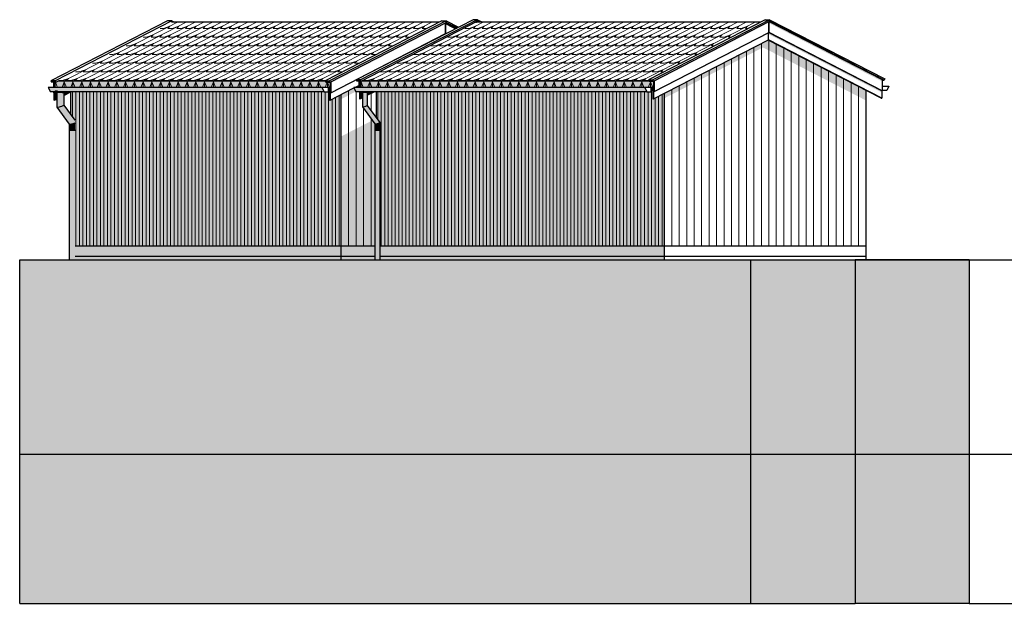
# Model space of a CAD drawing. Header units: millimetres. Extents: x 158900 to 201770, y 72497 to 86342.
# Tile 1 of 13: x 158900 to 173221, y 72497 to 80991. Entities that reach past the tile are written whole.
import ezdxf

# ---------------------------------------------------------------- set-up
doc = ezdxf.new("R2010")
doc.units = ezdxf.units.MM
doc.header["$LTSCALE"] = 0.5
doc.header["$MEASUREMENT"] = 0
doc.linetypes.add('PLINE', pattern=[0])
for name, color, linetype in [('0(Nye konstruksjoner)', 7, 'Continuous'), ('231- Bærende yttervegger(Nye konstruksjoner)', 7, 'Continuous'), ('252- Gulv på grunn_ bunnplate(Nye konstruksjoner)', 7, 'Continuous'), ('26-- Yttertak(Nye konstruksjoner)', 7, 'Continuous'), ('265- Gesimser_ takrenner og nedløp(Nye konstruksjoner)', 7, 'Continuous'), ('71-- Bearbeidet terreng (Skravur)(Nye konstruksjoner)', 7, 'Continuous'), ('71-- Bearbeidet terreng(Nye konstruksjoner)', 7, 'Continuous')]:
    doc.layers.add(name, color=color, linetype=linetype)
doc.layers.add('235- Utvendig kledning og overflate(Nye konstruksjoner)', color=7, linetype='Continuous', lineweight=0)
doc.layers.add('262- Taktekking(Nye konstruksjoner)', color=7, linetype='Continuous', lineweight=0)

# ---------------------------------------------------------------- blocks, each defined once
blk = doc.blocks.new('*X372')
at = {"layer": '235- Utvendig kledning og overflate(Nye konstruksjoner)', "linetype": 'PLINE'}
for p, q in [((159666, 79943), (159666, 79575)), ((159666, 79575), (159666, 79943)), ((159717, 79943), (159717, 77700)), ((159717, 77700), (159717, 79943))]:
    blk.add_line(p, q, dxfattribs=at)
blk = doc.blocks.new('*X373')
at = {"layer": '235- Utvendig kledning og overflate(Nye konstruksjoner)', "linetype": 'PLINE'}
for p, q in [((163684, 79957), (163684, 77700)), ((163684, 77700), (163684, 79957))]:
    blk.add_line(p, q, dxfattribs=at)
blk = doc.blocks.new('*X374')
at = {"layer": '235- Utvendig kledning og overflate(Nye konstruksjoner)', "linetype": 'PLINE'}
for p, q in [((161657, 79943), (161657, 77700)), ((161657, 77700), (161657, 79943)), ((161708, 79943), (161708, 77700)), ((161708, 77700), (161708, 79943)), ((161759, 79943), (161759, 77700)), ((161759, 77700), (161759, 79943)), ((161810, 79943), (161810, 77700)), ((161810, 77700), (161810, 79943)), ((161861, 79943), (161861, 77700)), ((161861, 77700), (161861, 79943)), ((161912, 79943), (161912, 77700)), ((161912, 77700), (161912, 79943)), ((161963, 79943), (161963, 77700)), ((161963, 77700), (161963, 79943)), ((162014, 79943), (162014, 77700)), ((162014, 77700), (162014, 79943)), ((162065, 79943), (162065, 77700)), ((162065, 77700), (162065, 79943)), ((162117, 79943), (162117, 77700)), ((162117, 77700), (162117, 79943)), ((162168, 79943), (162168, 77700)), ((162168, 77700), (162168, 79943)), ((162219, 79943), (162219, 77700)), ((162219, 77700), (162219, 79943)), ((162270, 79943), (162270, 77700)), ((162270, 77700), (162270, 79943)), ((162321, 79943), (162321, 77700)), ((162321, 77700), (162321, 79943)), ((162372, 79943), (162372, 77700)), ((162372, 77700), (162372, 79943)), ((162423, 79943), (162423, 77700)), ((162423, 77700), (162423, 79943)), ((162474, 79943), (162474, 77700)), ((162474, 77700), (162474, 79943)), ((162525, 79943), (162525, 77700)), ((162525, 77700), (162525, 79943)), ((162576, 79943), (162576, 77700)), ((162576, 77700), (162576, 79943)), ((162627, 79943), (162627, 77700)), ((162627, 77700), (162627, 79943)), ((162678, 79943), (162678, 77700)), ((162678, 77700), (162678, 79943)), ((162729, 79943), (162729, 77700)), ((162729, 77700), (162729, 79943)), ((162780, 79943), (162780, 77700)), ((162780, 77700), (162780, 79943)), ((162831, 79943), (162831, 77700)), ((162831, 77700), (162831, 79943)), ((162882, 79943), (162882, 77700)), ((162882, 77700), (162882, 79943)), ((162933, 79943), (162933, 77700)), ((162933, 77700), (162933, 79943)), ((162984, 79943), (162984, 77700)), ((162984, 77700), (162984, 79943)), ((163035, 79943), (163035, 77700)), ((163035, 77700), (163035, 79943)), ((163087, 79943), (163087, 77700)), ((163087, 77700), (163087, 79943)), ((163138, 79943), (163138, 77700)), ((163138, 77700), (163138, 79943)), ((163189, 79943), (163189, 77700)), ((163189, 77700), (163189, 79943)), ((163240, 79943), (163240, 77700)), ((163240, 77700), (163240, 79943)), ((163291, 79943), (163291, 77700)), ((163291, 77700), (163291, 79943)), ((163342, 79943), (163342, 77700)), ((163342, 77700), (163342, 79943)), ((163393, 79948), (163393, 77700)), ((163393, 77700), (163393, 79948)), ((163444, 79833), (163444, 77700)), ((163444, 77700), (163444, 79833)), ((163495, 79859), (163495, 77700)), ((163495, 77700), (163495, 79859)), ((163546, 79886), (163546, 77700)), ((163546, 77700), (163546, 79886))]:
    blk.add_line(p, q, dxfattribs=at)
blk = doc.blocks.new('*X376')
at = {"layer": '235- Utvendig kledning og overflate(Nye konstruksjoner)', "linetype": 'PLINE'}
for p, q in [((163793, 79943), (163793, 77700)), ((163793, 77700), (163793, 79943)), ((163902, 79702), (163902, 77700)), ((163902, 77700), (163902, 79702)), ((164010, 79552), (164010, 77700)), ((164010, 77700), (164010, 79552))]:
    blk.add_line(p, q, dxfattribs=at)
blk = doc.blocks.new('*X377')
at = {"layer": '235- Utvendig kledning og overflate(Nye konstruksjoner)', "linetype": 'PLINE'}
for p, q in [((163793, 80013), (163793, 80003)), ((163793, 80003), (163793, 80013))]:
    blk.add_line(p, q, dxfattribs=at)
blk = doc.blocks.new('*X378')
at = {"layer": '235- Utvendig kledning og overflate(Nye konstruksjoner)', "linetype": 'PLINE'}
for p, q in [((164010, 79919), (164010, 79670)), ((164010, 79670), (164010, 79919))]:
    blk.add_line(p, q, dxfattribs=at)
blk = doc.blocks.new('*X379')
at = {"layer": '235- Utvendig kledning og overflate(Nye konstruksjoner)', "linetype": 'PLINE'}
for p, q in [((159768, 79943), (159768, 77700)), ((159768, 77700), (159768, 79943)), ((159819, 79943), (159819, 77700)), ((159819, 77700), (159819, 79943)), ((159870, 79943), (159870, 77700)), ((159870, 77700), (159870, 79943)), ((159921, 79943), (159921, 77700)), ((159921, 77700), (159921, 79943)), ((159972, 79943), (159972, 77700)), ((159972, 77700), (159972, 79943)), ((160023, 79943), (160023, 77700)), ((160023, 77700), (160023, 79943)), ((160074, 79943), (160074, 77700)), ((160074, 77700), (160074, 79943)), ((160125, 79943), (160125, 77700)), ((160125, 77700), (160125, 79943)), ((160176, 79943), (160176, 77700)), ((160176, 77700), (160176, 79943)), ((160228, 79943), (160228, 77700)), ((160228, 77700), (160228, 79943)), ((160279, 79943), (160279, 77700)), ((160279, 77700), (160279, 79943)), ((160330, 79943), (160330, 77700)), ((160330, 77700), (160330, 79943)), ((160381, 79943), (160381, 77700)), ((160381, 77700), (160381, 79943)), ((160432, 79943), (160432, 77700)), ((160432, 77700), (160432, 79943)), ((160483, 79943), (160483, 77700)), ((160483, 77700), (160483, 79943)), ((160534, 79943), (160534, 77700)), ((160534, 77700), (160534, 79943)), ((160585, 79943), (160585, 77700)), ((160585, 77700), (160585, 79943)), ((160636, 79943), (160636, 77700)), ((160636, 77700), (160636, 79943)), ((160687, 79943), (160687, 77700)), ((160687, 77700), (160687, 79943)), ((160738, 79943), (160738, 77700)), ((160738, 77700), (160738, 79943)), ((160789, 79943), (160789, 77700)), ((160789, 77700), (160789, 79943)), ((160840, 79943), (160840, 77700)), ((160840, 77700), (160840, 79943)), ((160891, 79943), (160891, 77700)), ((160891, 77700), (160891, 79943)), ((160942, 79943), (160942, 77700)), ((160942, 77700), (160942, 79943)), ((160993, 79943), (160993, 77700)), ((160993, 77700), (160993, 79943)), ((161044, 79943), (161044, 77700)), ((161044, 77700), (161044, 79943)), ((161095, 79943), (161095, 77700)), ((161095, 77700), (161095, 79943)), ((161147, 79943), (161147, 77700)), ((161147, 77700), (161147, 79943)), ((161198, 79943), (161198, 77700)), ((161198, 77700), (161198, 79943)), ((161249, 79943), (161249, 77700)), ((161249, 77700), (161249, 79943)), ((161300, 79943), (161300, 77700)), ((161300, 77700), (161300, 79943)), ((161351, 79943), (161351, 77700)), ((161351, 77700), (161351, 79943)), ((161402, 79943), (161402, 77700)), ((161402, 77700), (161402, 79943)), ((161453, 79943), (161453, 77700)), ((161453, 77700), (161453, 79943)), ((161504, 79943), (161504, 77700)), ((161504, 77700), (161504, 79943)), ((161555, 79943), (161555, 77700)), ((161555, 77700), (161555, 79943)), ((161606, 79943), (161606, 77700)), ((161606, 77700), (161606, 79943))]:
    blk.add_line(p, q, dxfattribs=at)
blk = doc.blocks.new('*X380')
at = {"layer": '235- Utvendig kledning og overflate(Nye konstruksjoner)', "linetype": 'PLINE'}
for p, q in [((164108, 79943), (164108, 79535)), ((164108, 79535), (164108, 79943)), ((164159, 79943), (164159, 77700)), ((164159, 77700), (164159, 79943))]:
    blk.add_line(p, q, dxfattribs=at)
blk = doc.blocks.new('*X381')
at = {"layer": '235- Utvendig kledning og overflate(Nye konstruksjoner)', "linetype": 'PLINE'}
for p, q in [((168384, 79973), (168384, 77700)), ((168384, 77700), (168384, 79973))]:
    blk.add_line(p, q, dxfattribs=at)
blk = doc.blocks.new('*X382')
at = {"layer": '235- Utvendig kledning og overflate(Nye konstruksjoner)', "linetype": 'PLINE'}
for p, q in [((166099, 79943), (166099, 77700)), ((166099, 77700), (166099, 79943)), ((166150, 79943), (166150, 77700)), ((166150, 77700), (166150, 79943)), ((166201, 79943), (166201, 77700)), ((166201, 77700), (166201, 79943)), ((166252, 79943), (166252, 77700)), ((166252, 77700), (166252, 79943)), ((166303, 79943), (166303, 77700)), ((166303, 77700), (166303, 79943)), ((166354, 79943), (166354, 77700)), ((166354, 77700), (166354, 79943)), ((166405, 79943), (166405, 77700)), ((166405, 77700), (166405, 79943)), ((166456, 79943), (166456, 77700)), ((166456, 77700), (166456, 79943)), ((166507, 79943), (166507, 77700)), ((166507, 77700), (166507, 79943)), ((166558, 79943), (166558, 77700)), ((166558, 77700), (166558, 79943)), ((166609, 79943), (166609, 77700)), ((166609, 77700), (166609, 79943)), ((166660, 79943), (166660, 77700)), ((166660, 77700), (166660, 79943)), ((166711, 79943), (166711, 77700)), ((166711, 77700), (166711, 79943)), ((166762, 79943), (166762, 77700)), ((166762, 77700), (166762, 79943)), ((166813, 79943), (166813, 77700)), ((166813, 77700), (166813, 79943)), ((166864, 79943), (166864, 77700)), ((166864, 77700), (166864, 79943)), ((166915, 79943), (166915, 77700)), ((166915, 77700), (166915, 79943)), ((166967, 79943), (166967, 77700)), ((166967, 77700), (166967, 79943)), ((167018, 79943), (167018, 77700)), ((167018, 77700), (167018, 79943)), ((167069, 79943), (167069, 77700)), ((167069, 77700), (167069, 79943)), ((167120, 79943), (167120, 77700)), ((167120, 77700), (167120, 79943)), ((167171, 79943), (167171, 77700)), ((167171, 77700), (167171, 79943)), ((167222, 79943), (167222, 77700)), ((167222, 77700), (167222, 79943)), ((167273, 79943), (167273, 77700)), ((167273, 77700), (167273, 79943)), ((167324, 79943), (167324, 77700)), ((167324, 77700), (167324, 79943)), ((167375, 79943), (167375, 77700)), ((167375, 77700), (167375, 79943)), ((167426, 79943), (167426, 77700)), ((167426, 77700), (167426, 79943)), ((167477, 79943), (167477, 77700)), ((167477, 77700), (167477, 79943)), ((167528, 79943), (167528, 77700)), ((167528, 77700), (167528, 79943)), ((167579, 79943), (167579, 77700)), ((167579, 77700), (167579, 79943)), ((167630, 79943), (167630, 77700)), ((167630, 77700), (167630, 79943)), ((167681, 79943), (167681, 77700)), ((167681, 77700), (167681, 79943)), ((167732, 79943), (167732, 77700)), ((167732, 77700), (167732, 79943)), ((167783, 79943), (167783, 77700)), ((167783, 77700), (167783, 79943)), ((167834, 79943), (167834, 77700)), ((167834, 77700), (167834, 79943)), ((167885, 79943), (167885, 77700)), ((167885, 77700), (167885, 79943)), ((167937, 79943), (167937, 77700)), ((167937, 77700), (167937, 79943)), ((167988, 79943), (167988, 77700)), ((167988, 77700), (167988, 79943)), ((168039, 79943), (168039, 77700)), ((168039, 77700), (168039, 79943)), ((168090, 79950), (168090, 77700)), ((168090, 77700), (168090, 79950)), ((168141, 79848), (168141, 77700)), ((168141, 77700), (168141, 79848)), ((168192, 79874), (168192, 77700)), ((168192, 77700), (168192, 79874)), ((168243, 79900), (168243, 77700)), ((168243, 77700), (168243, 79900))]:
    blk.add_line(p, q, dxfattribs=at)
blk = doc.blocks.new('*X383')
at = {"layer": '235- Utvendig kledning og overflate(Nye konstruksjoner)', "linetype": 'PLINE'}
for p, q in [((169688, 80645), (169688, 80003)), ((169688, 80000), (169688, 80645)), ((169797, 80690), (169797, 80003)), ((169797, 80000), (169797, 80690)), ((169905, 80634), (169905, 80003)), ((169905, 80000), (169905, 80634)), ((169471, 80533), (169471, 80003)), ((169471, 80000), (169471, 80533)), ((169579, 80589), (169579, 80003)), ((169579, 80000), (169579, 80589)), ((170014, 80578), (170014, 80003)), ((170014, 80000), (170014, 80578)), ((170122, 80522), (170122, 80003)), ((170122, 80000), (170122, 80522)), ((169145, 80365), (169145, 80003)), ((169145, 80000), (169145, 80365)), ((169253, 80421), (169253, 80003)), ((169253, 80000), (169253, 80421)), ((169362, 80477), (169362, 80003)), ((169362, 80000), (169362, 80477)), ((170231, 80466), (170231, 80003)), ((170231, 80000), (170231, 80466)), ((170340, 80410), (170340, 80003)), ((170340, 80000), (170340, 80410)), ((170448, 80354), (170448, 80003)), ((170448, 80000), (170448, 80354)), ((168927, 80253), (168927, 80003)), ((168927, 80000), (168927, 80253)), ((169036, 80309), (169036, 80003)), ((169036, 80000), (169036, 80309)), ((170557, 80298), (170557, 80003)), ((170557, 80000), (170557, 80298)), ((170666, 80242), (170666, 80003)), ((170666, 80000), (170666, 80242)), ((168602, 80085), (168602, 80003)), ((168602, 80000), (168602, 80085)), ((168710, 80141), (168710, 80003)), ((168710, 80000), (168710, 80141)), ((168819, 80197), (168819, 80003)), ((168819, 80000), (168819, 80197)), ((170774, 80186), (170774, 80003)), ((170774, 80000), (170774, 80186)), ((170883, 80130), (170883, 80003)), ((170883, 80000), (170883, 80130)), ((170992, 80074), (170992, 80003)), ((170992, 80000), (170992, 80074)), ((168493, 80029), (168493, 80003)), ((168493, 80000), (168493, 80029)), ((168493, 80003), (168493, 77700)), ((168493, 77700), (168493, 80000)), ((168602, 80003), (168602, 77700)), ((168602, 77700), (168602, 80000)), ((168710, 80003), (168710, 77700)), ((168710, 77700), (168710, 80000)), ((168819, 80003), (168819, 77700)), ((168819, 77700), (168819, 80000)), ((168927, 80003), (168927, 77700)), ((168927, 77700), (168927, 80000)), ((169036, 80003), (169036, 77700)), ((169036, 77700), (169036, 80000)), ((169145, 80003), (169145, 77700)), ((169145, 77700), (169145, 80000)), ((169253, 80003), (169253, 77700)), ((169253, 77700), (169253, 80000)), ((169362, 80003), (169362, 77700)), ((169362, 77700), (169362, 80000)), ((169471, 80003), (169471, 77700)), ((169471, 77700), (169471, 80000)), ((169579, 80003), (169579, 77700)), ((169579, 77700), (169579, 80000)), ((169688, 80003), (169688, 77700)), ((169688, 77700), (169688, 80000)), ((169797, 80003), (169797, 77700)), ((169797, 77700), (169797, 80000)), ((169905, 80003), (169905, 77700)), ((169905, 77700), (169905, 80000)), ((170014, 80003), (170014, 77700)), ((170014, 77700), (170014, 80000)), ((170122, 80003), (170122, 77700)), ((170122, 77700), (170122, 80000)), ((170231, 80003), (170231, 77700)), ((170231, 77700), (170231, 80000)), ((170340, 80003), (170340, 77700)), ((170340, 77700), (170340, 80000)), ((170448, 80003), (170448, 77700)), ((170448, 77700), (170448, 80000)), ((170557, 80003), (170557, 77700)), ((170557, 77700), (170557, 80000)), ((170666, 80003), (170666, 77700)), ((170666, 77700), (170666, 80000)), ((170774, 80003), (170774, 77700)), ((170774, 77700), (170774, 80000)), ((170883, 80003), (170883, 77700)), ((170883, 77700), (170883, 80000)), ((170992, 80003), (170992, 77700)), ((170992, 77700), (170992, 80000)), ((171100, 80018), (171100, 80003)), ((171100, 80000), (171100, 80018)), ((171100, 80003), (171100, 77700)), ((171100, 77700), (171100, 80000)), ((171209, 79962), (171209, 77700)), ((171209, 77700), (171209, 79962))]:
    blk.add_line(p, q, dxfattribs=at)
blk = doc.blocks.new('*X384')
at = {"layer": '235- Utvendig kledning og overflate(Nye konstruksjoner)', "linetype": 'PLINE'}
for p, q in [((164210, 79943), (164210, 77700)), ((164210, 77700), (164210, 79943)), ((164261, 79943), (164261, 77700)), ((164261, 77700), (164261, 79943)), ((164312, 79943), (164312, 77700)), ((164312, 77700), (164312, 79943)), ((164363, 79943), (164363, 77700)), ((164363, 77700), (164363, 79943)), ((164414, 79943), (164414, 77700)), ((164414, 77700), (164414, 79943)), ((164465, 79943), (164465, 77700)), ((164465, 77700), (164465, 79943)), ((164516, 79943), (164516, 77700)), ((164516, 77700), (164516, 79943)), ((164567, 79943), (164567, 77700)), ((164567, 77700), (164567, 79943)), ((164618, 79943), (164618, 77700)), ((164618, 77700), (164618, 79943)), ((164669, 79943), (164669, 77700)), ((164669, 77700), (164669, 79943)), ((164720, 79943), (164720, 77700)), ((164720, 77700), (164720, 79943)), ((164771, 79943), (164771, 77700)), ((164771, 77700), (164771, 79943)), ((164822, 79943), (164822, 77700)), ((164822, 77700), (164822, 79943)), ((164873, 79943), (164873, 77700)), ((164873, 77700), (164873, 79943)), ((164924, 79943), (164924, 77700)), ((164924, 77700), (164924, 79943)), ((164975, 79943), (164975, 77700)), ((164975, 77700), (164975, 79943)), ((165027, 79943), (165027, 77700)), ((165027, 77700), (165027, 79943)), ((165078, 79943), (165078, 77700)), ((165078, 77700), (165078, 79943)), ((165129, 79943), (165129, 77700)), ((165129, 77700), (165129, 79943)), ((165180, 79943), (165180, 77700)), ((165180, 77700), (165180, 79943)), ((165231, 79943), (165231, 77700)), ((165231, 77700), (165231, 79943)), ((165282, 79943), (165282, 77700)), ((165282, 77700), (165282, 79943)), ((165333, 79943), (165333, 77700)), ((165333, 77700), (165333, 79943)), ((165384, 79943), (165384, 77700)), ((165384, 77700), (165384, 79943)), ((165435, 79943), (165435, 77700)), ((165435, 77700), (165435, 79943)), ((165486, 79943), (165486, 77700)), ((165486, 77700), (165486, 79943)), ((165537, 79943), (165537, 77700)), ((165537, 77700), (165537, 79943)), ((165588, 79943), (165588, 77700)), ((165588, 77700), (165588, 79943)), ((165639, 79943), (165639, 77700)), ((165639, 77700), (165639, 79943)), ((165690, 79943), (165690, 77700)), ((165690, 77700), (165690, 79943)), ((165741, 79943), (165741, 77700)), ((165741, 77700), (165741, 79943)), ((165792, 79943), (165792, 77700)), ((165792, 77700), (165792, 79943)), ((165843, 79943), (165843, 77700)), ((165843, 77700), (165843, 79943)), ((165894, 79943), (165894, 77700)), ((165894, 77700), (165894, 79943)), ((165945, 79943), (165945, 77700)), ((165945, 77700), (165945, 79943)), ((165997, 79943), (165997, 77700)), ((165997, 77700), (165997, 79943)), ((166048, 79943), (166048, 77700)), ((166048, 77700), (166048, 79943))]:
    blk.add_line(p, q, dxfattribs=at)

msp = doc.modelspace()

# ---------------------------------------------------------------- hatches: boundary and pattern name
at = {"layer": '231- Bærende yttervegger(Nye konstruksjoner)', "linetype": 'Continuous'}
for points in [[(168459, 80012), (168459, 79941), (169712, 80587), (169712, 80587), (169712, 80587), (171214, 79813), (171214, 79960), (169786, 80695)], [(159728, 79943), (159643, 79943), (159643, 79606), (159700, 79528), (159706, 79490), (159706, 77700), (159728, 77700)], [(159728, 79943), (159728, 77700), (161642, 77700), (161642, 79943)], [(161642, 79943), (161642, 77700), (163578, 77700), (163578, 79902), (163416, 79819), (163408, 79819), (163408, 79977), (163390, 79943)], [(163416, 79993), (163412, 79984), (163416, 79986)], [(163578, 79836), (163759, 79930), (163759, 79995), (163578, 79902)], [(163762, 79997), (163759, 79995), (163759, 77700), (164068, 77700), (164068, 79473), (164030, 79525), (163759, 79386), (163759, 79930), (163789, 79945)], [(163775, 80003), (163832, 80003), (163832, 80033)], [(164088, 79562), (164137, 79494), (164137, 77700), (164173, 77700), (164173, 79943), (164168, 79943), (164088, 79943)], [(164173, 79943), (164173, 77700), (166087, 77700), (166087, 79943)], [(168086, 79943), (166087, 79943), (166087, 77700), (168278, 77700), (168278, 79918), (168119, 79837), (168111, 79837), (168111, 79990)], [(168459, 80012), (168278, 79918), (168278, 79848), (168459, 79941)], [(163578, 77700), (163759, 77700), (163759, 79386), (163578, 79292)]]:
    msp.add_hatch(color=256, dxfattribs=at).paths.add_polyline_path(points)
at = {"layer": '252- Gulv på grunn_ bunnplate(Nye konstruksjoner)', "linetype": 'Continuous'}
for points in [[(159706, 77700), (159706, 77550), (163578, 77550), (163578, 77700)], [(163578, 77700), (163578, 77550), (164068, 77550), (164068, 77700)], [(164137, 77550), (168278, 77550), (168278, 77700), (164137, 77700)], [(159706, 77497), (163578, 77497), (163578, 77550), (159706, 77550)], [(163578, 77550), (163578, 77497), (164068, 77497), (164068, 77550)], [(164137, 77550), (164137, 77497), (168278, 77497), (168278, 77550)]]:
    msp.add_hatch(color=256, dxfattribs=at).paths.add_polyline_path(points)
at = {"layer": '26-- Yttertak(Nye konstruksjoner)', "linetype": 'Continuous'}
for points in [[(163877, 80103), (163900, 80103), (165543, 80950), (165543, 80950), (165543, 80950), (165551, 80953), (165526, 80953)], [(159421, 80080), (159421, 80003), (163416, 80003), (163416, 80081), (163416, 80080), (163353, 80080), (163345, 80099), (163354, 80103), (159466, 80103), (159466, 80101), (159425, 80080)], [(163867, 80098), (163865, 80098), (163865, 80011), (163871, 80011), (163871, 80003), (168118, 80003), (168119, 80004), (168119, 80099), (168119, 80098), (168056, 80098), (168053, 80103), (163877, 80103)]]:
    msp.add_hatch(color=256, dxfattribs=at).paths.add_polyline_path(points)
at = {"layer": '262- Taktekking(Nye konstruksjoner)', "linetype": 'Continuous'}
h = msp.add_hatch(dxfattribs=at)
h.set_pattern_fill('Tak_03_0004', color=256, style=0, pattern_type=2)
h.set_pattern_definition([(27.2591, (159419.885, 80103.47), (-127.59926, 0), []), (226.941, (159481.4, 80135.16), (373.672, 126.7855), [43.381, -130.143]), (226.941, (159609, 80135.16), (373.672, 126.7855), [43.381, -130.143]), (0, (159451.78, 80103.47), (246.073, 126.7855), [63.7996, -63.7996]), (18.7419, (159515.58, 80103.47), (118.4736, 126.7855), [98.649, -295.9464]), (18.7419, (159643.18, 80103.47), (118.4736, 126.7855), [98.649, -295.9464])])
h.paths.add_polyline_path([(159466, 80103), (163354, 80103), (165003, 80953), (161115, 80953), (161115, 80953)])
h = msp.add_hatch(dxfattribs=at)
h.set_pattern_fill('Tak_03_0004', color=256, style=0, pattern_type=2)
h.set_pattern_definition([(27.2591, (163864.59, 80103.47), (-127.59926, 0), []), (226.941, (163926.1, 80135.16), (373.672, 126.7855), [43.381, -130.143]), (226.941, (164053.7, 80135.16), (373.672, 126.7855), [43.381, -130.143]), (0, (163896.49, 80103.47), (246.073, 126.7855), [63.7996, -63.7996]), (18.7419, (163960.29, 80103.47), (118.4736, 126.7855), [98.649, -295.9464]), (18.7419, (164087.89, 80103.47), (118.4736, 126.7855), [98.649, -295.9464])])
h.paths.add_polyline_path([(165526, 80953), (163877, 80103), (168053, 80103), (168048, 80116), (169672, 80953)])
h = msp.add_hatch(dxfattribs=at)
h.set_pattern_fill('Tak_03_0004', color=256, style=0, pattern_type=2)
h.set_pattern_definition([(90, (159419.88, 80003.47), (-127.5993, 0), []), (291.081, (159419.88, 80086.22), (127.599, 331.013), [88.689, -266.067]), (291.081, (159547.48, 80086.22), (127.599, 331.013), [88.689, -266.067]), (360, (159451.8, 80003.47), (2e-08, 331.013), [63.8, -63.8]), (68.919, (159515.58, 80003.47), (-127.599, 331.013), [88.689, -266.067]), (68.919, (159643.18, 80003.47), (-127.6, 331.013), [88.689, -266.067])])
h.paths.add_polyline_path([(159421, 80080), (159421, 80003), (163416, 80003), (163416, 80081), (163416, 80080), (163353, 80080), (163345, 80099), (163354, 80103), (159466, 80103), (159466, 80101), (159425, 80080)])
h = msp.add_hatch(dxfattribs=at)
h.set_pattern_fill('Tak_03_0004', color=256, style=0, pattern_type=2)
h.set_pattern_definition([(90, (163864.59, 80003.47), (-127.5993, 0), []), (291.081, (163864.6, 80086.22), (127.599, 331.013), [88.689, -266.067]), (291.081, (163992.2, 80086.22), (127.599, 331.013), [88.689, -266.067]), (360, (163896.5, 80003.47), (2e-08, 331.013), [63.8, -63.8]), (68.919, (163960.3, 80003.47), (-127.599, 331.013), [88.689, -266.067]), (68.919, (164087.9, 80003.47), (-127.599, 331.013), [88.689, -266.067])])
h.paths.add_polyline_path([(163867, 80098), (163865, 80098), (163865, 80011), (163871, 80011), (163871, 80003), (168118, 80003), (168119, 80004), (168119, 80099), (168119, 80098), (168056, 80098), (168053, 80103), (163877, 80103)])
at = {"layer": '265- Gesimser_ takrenner og nedløp(Nye konstruksjoner)', "linetype": 'Continuous'}
for points in [[(161115, 80973), (161115, 80953), (161115, 80953), (161115, 80953), (161115, 80973)], [(163425, 80070), (165088, 80927), (165088, 80927), (165088, 80927), (165095, 80923), (165095, 80946), (163425, 80085)], [(165095, 80788), (165096, 80788), (165096, 80946), (165095, 80946)], [(165100, 80949), (165096, 80946), (165096, 80923), (165228, 80854), (165256, 80869)], [(165100, 80949), (165256, 80869), (165261, 80871), (165105, 80951), (165105, 80951)], [(165105, 80951), (165105, 80951), (165105, 80973), (165105, 80973)], [(165534, 80957), (165526, 80953), (165543, 80953)], [(165556, 80969), (165534, 80957), (165543, 80953), (165587, 80953), (165557, 80969)], [(165556, 80969), (165557, 80969), (165557, 80991), (165556, 80991)], [(168128, 80103), (168128, 80087), (169791, 80944), (169791, 80945), (169791, 80944), (169798, 80941), (169798, 80964)], [(169798, 80806), (169799, 80806), (169799, 80964), (169798, 80964)], [(169799, 80941), (171447, 80091), (171447, 80120), (169803, 80966), (169799, 80964)], [(169803, 80966), (171447, 80120), (171447, 80110), (171475, 80110), (169808, 80969), (169808, 80969)], [(169808, 80969), (169808, 80969), (169808, 80991), (169808, 80991)], [(163416, 79909), (163800, 80107), (163796, 80116), (165087, 80781), (165087, 80783), (163425, 79927), (163416, 79927)], [(165087, 80783), (165087, 80782), (165093, 80785), (165091, 80786)], [(165087, 80783), (165087, 80781), (165087, 80782), (165087, 80783)], [(165091, 80786), (165093, 80785), (165097, 80787), (165096, 80788), (165095, 80788)], [(168128, 79945), (168119, 79945), (168119, 79927), (169783, 80784), (169784, 80785), (169784, 80784), (169790, 80781), (169790, 80801)], [(169790, 80781), (171432, 79935), (171438, 79956), (169794, 80803), (169790, 80801)], [(169790, 80697), (169790, 80697), (169790, 80801), (169790, 80801)], [(169794, 80803), (171438, 79956), (171447, 79956), (169799, 80806), (169798, 80806)], [(169786, 80695), (171430, 79848), (171438, 79848), (169790, 80697), (169790, 80697)], [(159354, 80099), (159362, 80080), (159425, 80080), (159417, 80099)], [(159399, 80080), (159391, 80080), (159391, 80003), (159399, 80003)], [(159399, 80003), (159421, 80003), (159421, 80080), (159403, 80080), (159399, 80080)], [(159466, 80103), (159465, 80101), (159466, 80101)], [(163345, 80099), (163353, 80080), (163416, 80080), (163408, 80099)], [(163425, 80085), (163416, 80081), (163416, 79927), (163425, 79927)], [(163859, 80116), (163796, 80116), (163804, 80098), (163867, 80098)], [(163832, 80098), (163832, 80003), (163841, 80003), (163841, 80098)], [(163865, 80098), (163841, 80098), (163841, 80003), (163848, 80003), (163865, 80012)], [(168048, 80116), (168056, 80098), (168119, 80098), (168111, 80116)], [(168119, 79945), (168128, 79945), (168128, 80103), (168119, 80099)], [(159314, 80003), (159346, 79943), (159417, 79943), (159417, 79957), (159438, 79957), (159448, 79943), (163327, 79943), (163295, 80003)], [(159399, 79943), (159391, 79943), (159391, 79927), (159399, 79927)], [(159399, 79819), (159408, 79819), (159408, 79943), (159399, 79943)], [(159417, 79943), (159408, 79943), (159408, 79819), (159441, 79836), (159441, 79933), (159417, 79933)], [(159438, 79957), (159417, 79957), (159417, 79933), (159438, 79933)], [(159488, 79943), (159448, 79943), (159438, 79957), (159438, 79933), (159488, 79933)], [(159441, 79933), (159441, 79718), (159462, 79718), (159462, 79933)], [(159462, 79917), (159462, 79718), (159512, 79733), (159512, 79933), (159469, 79933)], [(159488, 79933), (159516, 79933), (159516, 79943), (159511, 79943), (159488, 79943)], [(159512, 79933), (159512, 79733), (159540, 79749), (159540, 79933)], [(159643, 79943), (159516, 79943), (159516, 79933), (159540, 79933), (159540, 79887), (159643, 79940)], [(163351, 80003), (163355, 79994), (163373, 80003)], [(163416, 80003), (163381, 80003), (163381, 79943), (163390, 79943), (163408, 79977), (163408, 79982), (163412, 79984), (163416, 79993)], [(163408, 79982), (163416, 79982), (163416, 79986)], [(163408, 79982), (163408, 79819), (163416, 79819), (163416, 79982)], [(167991, 80003), (163759, 80003), (163791, 79943), (168023, 79943)], [(163849, 79943), (163841, 79943), (163841, 79837), (163849, 79837)], [(163865, 80012), (163848, 80003), (163856, 80003), (163871, 80011), (163865, 80011)], [(163849, 79943), (163849, 79837), (163887, 79856), (163887, 79943)], [(163856, 80003), (163871, 80003), (163871, 80011)], [(163902, 79943), (163887, 79943), (163887, 79933), (163902, 79933)], [(163887, 79933), (163887, 79723), (163902, 79723), (163902, 79933)], [(163936, 79943), (163902, 79943), (163902, 79933), (163936, 79933)], [(163902, 79933), (163902, 79723), (163936, 79733), (163936, 79933)], [(163956, 79943), (163936, 79943), (163936, 79933), (163956, 79933)], [(163936, 79933), (163936, 79733), (163956, 79744), (163956, 79933)], [(163956, 79933), (163956, 79892), (164056, 79943), (163956, 79943)], [(168062, 80003), (168042, 80003), (168045, 79995)], [(168118, 80003), (168072, 80003), (168072, 79943), (168086, 79943), (168111, 79990), (168111, 80000)], [(168111, 80000), (168119, 80000), (168119, 80004)], [(168111, 80000), (168111, 79837), (168119, 79837), (168119, 80000)], [(171447, 79964), (171447, 79961), (171449, 79961)], [(159441, 79718), (159622, 79468), (159643, 79468), (159462, 79718)], [(159462, 79718), (159643, 79468), (159693, 79483), (159512, 79733)], [(159540, 79749), (159512, 79733), (159693, 79483), (159706, 79490), (159700, 79528)], [(163902, 79723), (163887, 79723), (164068, 79473), (164083, 79473)], [(163902, 79723), (164083, 79473), (164117, 79483), (163936, 79733)], [(163936, 79733), (164117, 79483), (164137, 79494), (163956, 79744)], [(159693, 79483), (159693, 79383), (159706, 79383), (159706, 79490)], [(164117, 79483), (164117, 79383), (164137, 79383), (164137, 79494)], [(159622, 79468), (159622, 79383), (159643, 79383), (159643, 79468)], [(159643, 79383), (159622, 79383), (159622, 77497), (159643, 77497)], [(159643, 79468), (159643, 79383), (159693, 79383), (159693, 79483)], [(159693, 79383), (159643, 79383), (159643, 77497), (159693, 77497)], [(159706, 79383), (159693, 79383), (159693, 77497), (159706, 77497)], [(164068, 79473), (164068, 79383), (164083, 79383), (164083, 79473)], [(164083, 79383), (164068, 79383), (164068, 77497), (164083, 77497)], [(164083, 79473), (164083, 79383), (164117, 79383), (164117, 79483)], [(164117, 79383), (164083, 79383), (164083, 77497), (164117, 77497)], [(164137, 79383), (164117, 79383), (164117, 77497), (164137, 77497)]]:
    msp.add_hatch(color=256, dxfattribs=at).paths.add_polyline_path(points)
at = {"layer": '71-- Bearbeidet terreng (Skravur)(Nye konstruksjoner)', "linetype": 'Continuous'}
msp.add_hatch(color=256, dxfattribs=at).paths.add_polyline_path([(171050, 72497), (172708, 72497), (172708, 77497), (171050, 77497)])
at = {"layer": '71-- Bearbeidet terreng(Nye konstruksjoner)', "linetype": 'Continuous'}
for points in [[(158900, 72497), (160400, 72497), (160400, 77497), (158900, 77497)], [(160400, 72497), (165080, 72497), (165080, 77497), (160400, 77497)], [(165080, 77497), (165080, 72497), (169534, 72497), (169534, 77497)], [(169534, 77497), (169534, 72497), (171050, 72497), (171050, 77497)]]:
    msp.add_hatch(color=256, dxfattribs=at).paths.add_polyline_path(points)

# ---------------------------------------------------------------- linework, layer by layer
at = {"layer": '0(Nye konstruksjoner)', "linetype": 'PLINE', "flags": 128}
msp.add_lwpolyline([(158900, 77497), (201770, 77497), (201770, 74663), (158900, 74663)], close=True, dxfattribs=at)
at = {"layer": '231- Bærende yttervegger(Nye konstruksjoner)', "linetype": 'PLINE'}
for p, q in [((159643, 79606), (159643, 79943)), ((164088, 79562), (164088, 79943)), ((168278, 77700), (168278, 79918)), ((171214, 77700), (171214, 79960)), ((163578, 77700), (163578, 79902)), ((161642, 77700), (163578, 77700)), ((163578, 77700), (163759, 77700)), ((163759, 77700), (164068, 77700)), ((166087, 77700), (168278, 77700)), ((168278, 77700), (168459, 77700)), ((168459, 77700), (171214, 77700))]:
    msp.add_line(p, q, dxfattribs=at)
at = {"layer": '252- Gulv på grunn_ bunnplate(Nye konstruksjoner)', "linetype": 'PLINE'}
for p, q in [((159706, 77700), (161642, 77700)), ((163578, 77550), (163578, 77700)), ((164137, 77700), (166087, 77700)), ((168278, 77550), (168278, 77700)), ((171214, 77550), (171214, 77700)), ((159706, 77550), (163578, 77550)), ((163578, 77497), (163578, 77550)), ((163578, 77550), (164068, 77550)), ((164137, 77550), (168278, 77550)), ((168278, 77497), (168278, 77550)), ((168278, 77550), (171214, 77550)), ((171214, 77497), (171214, 77550))]:
    msp.add_line(p, q, dxfattribs=at)
at = {"layer": '26-- Yttertak(Nye konstruksjoner)', "linetype": 'PLINE'}
for p, q in [((165003, 80953), (161115, 80953)), ((169672, 80953), (165526, 80953)), ((159466, 80103), (163354, 80103)), ((163865, 80011), (163865, 80098)), ((163877, 80103), (168053, 80103))]:
    msp.add_line(p, q, dxfattribs=at)
at = {"layer": '265- Gesimser_ takrenner og nedløp(Nye konstruksjoner)', "linetype": 'PLINE'}
for p, q in [((161052, 80973), (159354, 80099)), ((161115, 80973), (159417, 80099)), ((161115, 80973), (161052, 80973)), ((161115, 80953), (161115, 80973)), ((161115, 80973), (161154, 80953)), ((161115, 80953), (161115, 80973)), ((161115, 80973), (161115, 80973)), ((165042, 80973), (163345, 80099)), ((165105, 80973), (163408, 80099)), ((163416, 80080), (165105, 80951)), ((165494, 80991), (163796, 80116)), ((165556, 80991), (163859, 80116)), ((163867, 80098), (165556, 80969)), ((165042, 80973), (165105, 80973)), ((165095, 80788), (165095, 80946)), ((165096, 80788), (165096, 80946)), ((165100, 80949), (165256, 80869)), ((165105, 80951), (165105, 80973)), ((165105, 80973), (165282, 80882)), ((165105, 80951), (165105, 80973)), ((165105, 80973), (165105, 80973)), ((165261, 80871), (165105, 80951)), ((165105, 80951), (165105, 80951)), ((165556, 80991), (165494, 80991)), ((165534, 80957), (165543, 80953)), ((165556, 80969), (165556, 80991)), ((165557, 80991), (165556, 80991)), ((165557, 80969), (165556, 80969)), ((165557, 80991), (165630, 80953)), ((165557, 80969), (165557, 80991)), ((165587, 80953), (165557, 80969)), ((169745, 80991), (168048, 80116)), ((169808, 80991), (168111, 80116)), ((168119, 80098), (169808, 80969)), ((169745, 80991), (169808, 80991)), ((169798, 80806), (169798, 80964)), ((169799, 80806), (169799, 80964)), ((169803, 80966), (171447, 80120)), ((169808, 80969), (169808, 80991)), ((169808, 80991), (171483, 80128)), ((169808, 80969), (169808, 80991)), ((169808, 80991), (169808, 80991)), ((171475, 80110), (169808, 80969)), ((169808, 80969), (169808, 80969)), ((163425, 79927), (165095, 80788)), ((165087, 80781), (165087, 80783)), ((165087, 80782), (165087, 80783)), ((165093, 80785), (165091, 80786)), ((165095, 80788), (165096, 80788)), ((165097, 80787), (165096, 80788)), ((168128, 79945), (169798, 80806)), ((169790, 80697), (169790, 80801)), ((169790, 80697), (169790, 80801)), ((171438, 79956), (169794, 80803)), ((169798, 80806), (169799, 80806)), ((171447, 79956), (169799, 80806)), ((168119, 79837), (169790, 80697)), ((171430, 79848), (169786, 80695)), ((171438, 79848), (169790, 80697)), ((169790, 80697), (169790, 80697)), ((159354, 80099), (159362, 80080)), ((159417, 80099), (159354, 80099)), ((159425, 80080), (159362, 80080)), ((159391, 80080), (159391, 80003)), ((159399, 80080), (159399, 80003)), ((159417, 80099), (159425, 80080)), ((159425, 80080), (159466, 80101)), ((163345, 80099), (163353, 80080)), ((163345, 80099), (163408, 80099)), ((163353, 80080), (163416, 80080)), ((163408, 80099), (163416, 80080)), ((163416, 80081), (163416, 79982)), ((163425, 80085), (163425, 79927)), ((163796, 80116), (163804, 80098)), ((163859, 80116), (163796, 80116)), ((163867, 80098), (163804, 80098)), ((163832, 80098), (163832, 80003)), ((163841, 80098), (163841, 80003)), ((163859, 80116), (163867, 80098)), ((168048, 80116), (168056, 80098)), ((168048, 80116), (168111, 80116)), ((168056, 80098), (168119, 80098)), ((168111, 80116), (168119, 80098)), ((168119, 80099), (168119, 80000)), ((168128, 80103), (168128, 79945)), ((171447, 80120), (171447, 79956)), ((171447, 80110), (171475, 80110)), ((171483, 80128), (171475, 80110)), ((163295, 80003), (159314, 80003)), ((159314, 80003), (159346, 79943)), ((159417, 79943), (159346, 79943)), ((159391, 79943), (159391, 79927)), ((159399, 79927), (159391, 79927)), ((159399, 79927), (159399, 79819)), ((159408, 79943), (159408, 79819)), ((159417, 79957), (159417, 79933)), ((159417, 79957), (159438, 79957)), ((159438, 79933), (159417, 79933)), ((159438, 79957), (159448, 79943)), ((159488, 79933), (159438, 79933)), ((159441, 79933), (159441, 79718)), ((163327, 79943), (159448, 79943)), ((159516, 79933), (159488, 79933)), ((159516, 79943), (159516, 79933)), ((159516, 79933), (159540, 79933)), ((159540, 79887), (159643, 79940)), ((159540, 79933), (159540, 79749)), ((163295, 80003), (163327, 79943)), ((163358, 80003), (163295, 80003)), ((163327, 79943), (163390, 79943)), ((163416, 80003), (163358, 80003)), ((163390, 79943), (163408, 79977)), ((163416, 79986), (163408, 79982)), ((163408, 79982), (163408, 79819)), ((163408, 79982), (163416, 79982)), ((163412, 79984), (163416, 79993)), ((163416, 79819), (163762, 79997)), ((163416, 79927), (163416, 79819)), ((163416, 79927), (163425, 79927)), ((167991, 80003), (163759, 80003)), ((163759, 80003), (163791, 79943)), ((163775, 80003), (163832, 80033)), ((168023, 79943), (163791, 79943)), ((163841, 79943), (163841, 79837)), ((163865, 80012), (163848, 80003)), ((163849, 79943), (163849, 79837)), ((163871, 80011), (163856, 80003)), ((163887, 79943), (163887, 79933)), ((163902, 79933), (163887, 79933)), ((163887, 79933), (163887, 79723)), ((163936, 79933), (163902, 79933)), ((163956, 79933), (163936, 79933)), ((163956, 79943), (163956, 79933)), ((163956, 79892), (164056, 79943)), ((163956, 79933), (163956, 79744)), ((167991, 80003), (168023, 79943)), ((168055, 80003), (167991, 80003)), ((168023, 79943), (168086, 79943)), ((168118, 80003), (168055, 80003)), ((168086, 79943), (168111, 79990)), ((168119, 80004), (168111, 80000)), ((168111, 80000), (168111, 79837)), ((168111, 80000), (168119, 80000)), ((168119, 79945), (168119, 79837)), ((168119, 79945), (168128, 79945)), ((171438, 79956), (171438, 79848)), ((171438, 79956), (171447, 79956)), ((171447, 80021), (171480, 80021)), ((171449, 79961), (171447, 79964)), ((171447, 79961), (171449, 79961)), ((171512, 79961), (171449, 79961)), ((171480, 80021), (171544, 80021)), ((171544, 80021), (171512, 79961)), ((159408, 79819), (159399, 79819)), ((159408, 79819), (159441, 79836)), ((163408, 79819), (163416, 79819)), ((163849, 79837), (163841, 79837)), ((163849, 79837), (163887, 79856)), ((168111, 79837), (168119, 79837)), ((171430, 79848), (171438, 79848)), ((159441, 79718), (159462, 79718)), ((159441, 79718), (159622, 79468)), ((159462, 79718), (159512, 79733)), ((159512, 79733), (159540, 79749)), ((159540, 79749), (159700, 79528)), ((163887, 79723), (163902, 79723)), ((163887, 79723), (164068, 79473)), ((163902, 79723), (163936, 79733)), ((163936, 79733), (163956, 79744)), ((163956, 79744), (164137, 79494)), ((159693, 79483), (159706, 79490)), ((164117, 79483), (164137, 79494)), ((164137, 79494), (164137, 79383)), ((159622, 79468), (159643, 79468)), ((159622, 79468), (159622, 79383)), ((159622, 79383), (159622, 77497)), ((159622, 79383), (159643, 79383)), ((159643, 79468), (159693, 79483)), ((159643, 79383), (159693, 79383)), ((159693, 79383), (159706, 79383)), ((164068, 79473), (164083, 79473)), ((164068, 79473), (164068, 79383)), ((164068, 79383), (164068, 77497)), ((164068, 79383), (164083, 79383)), ((164083, 79473), (164117, 79483)), ((164083, 79383), (164117, 79383)), ((164117, 79383), (164137, 79383)), ((164137, 79383), (164137, 77497))]:
    msp.add_line(p, q, dxfattribs=at)
at = {"layer": '71-- Bearbeidet terreng(Nye konstruksjoner)', "linetype": 'PLINE'}
for p, q in [((158900, 77497), (160400, 77497)), ((158900, 72497), (158900, 77497)), ((160400, 77497), (165080, 77497)), ((165080, 77497), (169534, 77497)), ((169534, 77497), (171050, 77497)), ((169534, 72497), (169534, 77497)), ((171050, 77497), (171050, 72497)), ((172708, 77497), (171050, 77497)), ((172708, 77497), (200979, 77497)), ((172708, 77497), (172708, 72497)), ((158900, 72497), (160400, 72497)), ((160400, 72497), (165080, 72497)), ((165080, 72497), (169534, 72497)), ((169534, 72497), (171050, 72497)), ((172708, 72497), (171050, 72497)), ((172708, 72497), (200979, 72497))]:
    msp.add_line(p, q, dxfattribs=at)

# ---------------------------------------------------------------- block references
at = {"layer": '231- Bærende yttervegger(Nye konstruksjoner)'}
for name in ['*X383', '*X372', '*X379', '*X374', '*X373', '*X377', '*X376', '*X378', '*X380', '*X384', '*X382', '*X381']:
    msp.add_blockref(name, (0, 0), dxfattribs=at)

doc.saveas('drawing.dxf')
